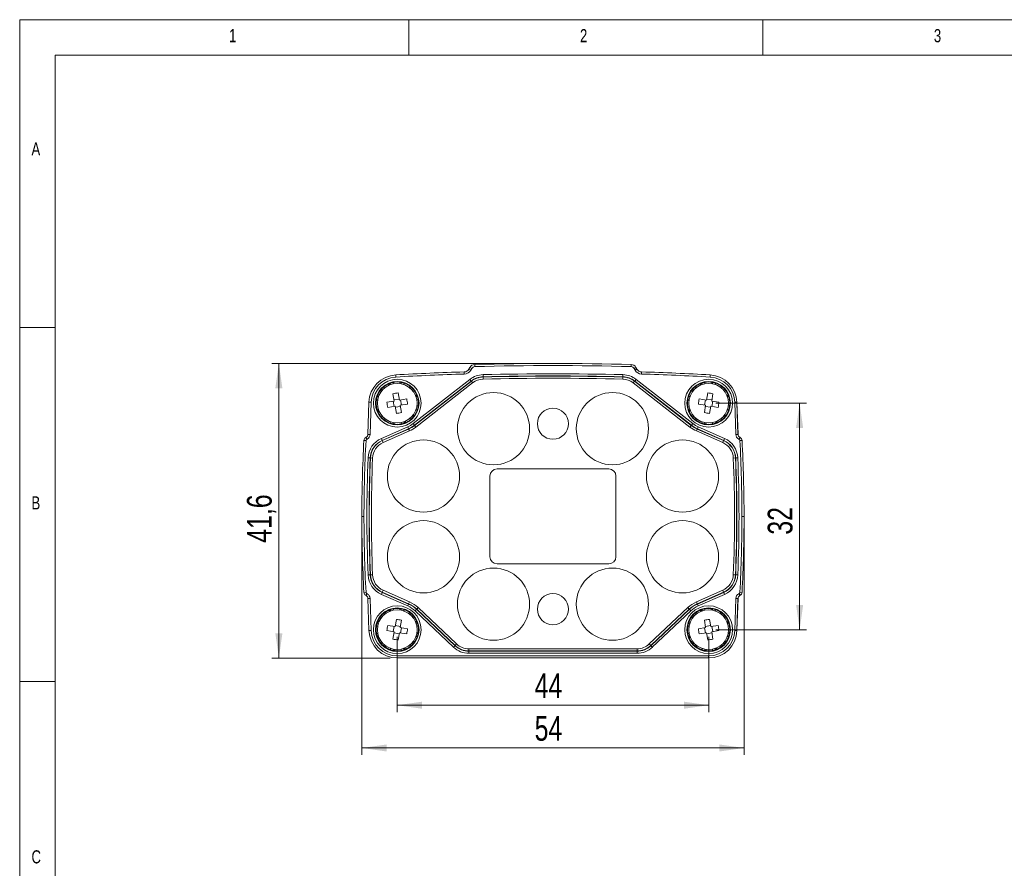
# Model space of a CAD drawing. Header units: millimetres. Extents: x 5 to 415, y 5 to 292.
# Tile 7 of 31: x 5 to 144, y 172 to 292. Entities that reach past the tile are written whole.
import ezdxf

# ---------------------------------------------------------------- set-up
doc = ezdxf.new("R2010")
doc.units = ezdxf.units.MM
doc.styles.add('SLDTEXTSTYLE0', font='TXT', dxfattribs={"width": 0.75})
doc.dimstyles.new('SLDDIMSTYLE0', dxfattribs={"dimtxt": 3.5, "dimasz": 3.5, "dimexe": 0, "dimexo": 0.0625, "dimgap": 0.875, "dimtad": 1, "dimrnd": 1e-09, "dimzin": 12, "dimdsep": 46, "dimtxsty": 'SLDTEXTSTYLE0', "dimsah": 1, "dimcen": 0.09, "dimadec": 0, "dimazin": 3, "dimtfac": 1, "dimtofl": 0, "dimtmove": 0, "dimatfit": 3, "dimfxl": 1, "dimfrac": 2, "dimtolj": 1, "dimtzin": 12, "dimarcsym": 0})
doc.dimstyles.new('SLDDIMSTYLE1', dxfattribs={"dimtxt": 3.5, "dimasz": 3.5, "dimexe": 0, "dimexo": 0.0625, "dimgap": 0.875, "dimtad": 1, "dimdec": 1, "dimrnd": 1e-09, "dimzin": 12, "dimdsep": 46, "dimtxsty": 'SLDTEXTSTYLE0', "dimsah": 1, "dimcen": 0.09, "dimadec": 0, "dimazin": 3, "dimtfac": 1, "dimtofl": 0, "dimtmove": 0, "dimatfit": 3, "dimfxl": 1, "dimfrac": 2, "dimtolj": 1, "dimtzin": 12, "dimarcsym": 0})

# ---------------------------------------------------------------- blocks, each defined once
blk = doc.blocks.new('_D')
at = {"color": 7, "linetype": 'Continuous', "lineweight": 0}
for p, q in [((53.35, 220.84), (53.35, 188.13)), ((107.35, 220.84), (107.35, 188.13)), ((53.35, 189.12), (107.35, 189.12))]:
    blk.add_line(p, q, dxfattribs=at)
for points in [[(53.35, 189.12), (56.85, 188.62), (56.85, 189.62)], [(107.35, 189.12), (103.85, 189.62), (103.85, 188.62)]]:
    blk.add_solid(points, dxfattribs=at)
at = {"color": 7, "linetype": 'Continuous', "lineweight": 0, "insert": (77.76, 193.64), "char_height": 3.5, "attachment_point": 1, "style": 'SLDTEXTSTYLE0'}
blk.add_mtext('54', dxfattribs=at)
blk = doc.blocks.new('_D_1')
at = {"color": 7, "linetype": 'Continuous', "lineweight": 0}
for p, q in [((58.35, 204.84), (58.35, 194.17)), ((102.35, 204.84), (102.35, 194.17)), ((58.35, 195.16), (102.35, 195.16))]:
    blk.add_line(p, q, dxfattribs=at)
for points in [[(58.35, 195.16), (61.85, 194.66), (61.85, 195.66)], [(102.35, 195.16), (98.85, 195.66), (98.85, 194.66)]]:
    blk.add_solid(points, dxfattribs=at)
at = {"color": 7, "linetype": 'Continuous', "lineweight": 0, "insert": (77.76, 199.67), "char_height": 3.5, "attachment_point": 1, "style": 'SLDTEXTSTYLE0'}
blk.add_mtext('44', dxfattribs=at)
blk = doc.blocks.new('_D_2')
at = {"color": 7, "linetype": 'Continuous', "lineweight": 0}
for p, q in [((103.34, 237.83), (116.19, 237.83)), ((115.2, 205.83), (115.2, 237.83)), ((103.34, 205.83), (116.19, 205.83))]:
    blk.add_line(p, q, dxfattribs=at)
for points in [[(115.2, 237.83), (114.7, 234.33), (115.7, 234.33)], [(115.2, 205.83), (115.7, 209.33), (114.7, 209.33)]]:
    blk.add_solid(points, dxfattribs=at)
at = {"color": 7, "linetype": 'Continuous', "lineweight": 0, "insert": (110.69, 219.25), "char_height": 3.5, "attachment_point": 1, "rotation": 90, "style": 'SLDTEXTSTYLE0'}
blk.add_mtext('32', dxfattribs=at)
blk = doc.blocks.new('_D_3')
at = {"color": 7, "linetype": 'Continuous', "lineweight": 0}
for p, q in [((79.36, 243.44), (40.63, 243.44)), ((41.62, 201.83), (41.62, 243.44)), ((57.36, 201.83), (40.63, 201.83))]:
    blk.add_line(p, q, dxfattribs=at)
for points in [[(41.62, 243.44), (41.12, 239.94), (42.12, 239.94)], [(41.62, 201.83), (42.12, 205.33), (41.12, 205.33)]]:
    blk.add_solid(points, dxfattribs=at)
at = {"color": 7, "linetype": 'Continuous', "lineweight": 0, "insert": (37.11, 218.11), "char_height": 3.5, "attachment_point": 1, "rotation": 90, "style": 'SLDTEXTSTYLE0'}
blk.add_mtext('41,6', dxfattribs=at)

msp = doc.modelspace()

# ---------------------------------------------------------------- linework, layer by layer
at = {"color": 7, "linetype": 'Continuous', "lineweight": 0}
for p, q in [((415, 292), (5, 292)), ((5, 292), (5, 5)), ((60, 287), (60, 292)), ((110, 292), (110, 287)), ((409.996, 287), (9.996, 287)), ((9.996, 287), (9.996, 10)), ((10, 248.5), (5, 248.5)), ((5, 198.5), (10, 198.5))]:
    msp.add_line(p, q, dxfattribs=at)
at = {"color": 7, "linetype": 'Continuous', "lineweight": 15}
for p, q in [((67.824, 241.947), (67.815, 242.247)), ((68.624, 242.891), (68.482, 242.646)), ((68.742, 242.496), (68.482, 242.646)), ((68.482, 242.646), (68.482, 242.646)), ((68.884, 242.741), (68.624, 242.891)), ((68.624, 242.891), (68.624, 242.891)), ((68.742, 242.496), (68.884, 242.741)), ((69.295, 243.291), (69.303, 242.991)), ((72.407, 243.364), (72.406, 243.384)), ((73.569, 243.386), (73.568, 243.406)), ((74.526, 243.401), (74.526, 243.421)), ((75.688, 243.416), (75.688, 243.436)), ((91.4, 243.291), (91.392, 242.991)), ((91.811, 242.741), (92.071, 242.891)), ((91.952, 242.496), (91.811, 242.741)), ((91.952, 242.496), (92.212, 242.646)), ((92.071, 242.891), (92.212, 242.646)), ((92.071, 242.891), (92.071, 242.891)), ((92.212, 242.646), (92.212, 242.646)), ((92.87, 241.947), (92.88, 242.247)), ((57.813, 240.783), (57.792, 240.576)), ((58.142, 241.526), (58.125, 241.825)), ((58.744, 240.603), (58.652, 240.816)), ((58.881, 240.783), (58.902, 240.576)), ((68.613, 241.195), (60.601, 234.943)), ((60.785, 234.707), (68.797, 240.958)), ((68.817, 240.933), (60.805, 234.682)), ((60.989, 234.445), (69.001, 240.697)), ((68.797, 240.958), (68.613, 241.195)), ((68.797, 240.958), (68.817, 240.933)), ((69.001, 240.697), (68.817, 240.933)), ((70.465, 241.857), (70.472, 241.558)), ((70.473, 241.526), (70.472, 241.558)), ((70.473, 241.526), (70.48, 241.226)), ((90.222, 241.526), (90.214, 241.226)), ((90.23, 241.857), (90.222, 241.558)), ((90.222, 241.526), (90.222, 241.558)), ((91.693, 240.697), (91.878, 240.933)), ((91.693, 240.697), (99.705, 234.445)), ((91.897, 240.958), (91.878, 240.933)), ((91.878, 240.933), (99.89, 234.682)), ((91.897, 240.958), (92.082, 241.195)), ((99.909, 234.707), (91.897, 240.958)), ((92.082, 241.195), (100.094, 234.943)), ((101.813, 240.783), (101.792, 240.576)), ((102.553, 241.526), (102.57, 241.825)), ((102.744, 240.603), (102.652, 240.816)), ((102.881, 240.783), (102.902, 240.576)), ((56.145, 239.561), (55.915, 239.587)), ((56.058, 239.77), (56.248, 239.684)), ((56.409, 240.121), (56.494, 239.931)), ((57.305, 240.43), (57.119, 240.568)), ((57.334, 240.655), (57.456, 240.486)), ((58.474, 239.289), (58.65, 238.258)), ((59.361, 240.655), (59.239, 240.486)), ((60.076, 240.034), (60.103, 240.264)), ((60.286, 240.121), (60.2, 239.931)), ((60.637, 239.77), (60.446, 239.684)), ((100.145, 239.561), (99.915, 239.587)), ((100.058, 239.77), (100.248, 239.684)), ((100.409, 240.121), (100.494, 239.931)), ((101.305, 240.43), (101.119, 240.568)), ((101.334, 240.655), (101.456, 240.486)), ((102.045, 238.258), (102.221, 239.289)), ((103.361, 240.655), (103.239, 240.486)), ((104.076, 240.034), (104.103, 240.264)), ((104.286, 240.121), (104.2, 239.931)), ((104.637, 239.77), (104.446, 239.684)), ((54.2, 233.421), (54.349, 237.963)), ((54.349, 237.958), (54.206, 233.425)), ((54.649, 237.948), (54.349, 237.958)), ((54.506, 233.416), (54.649, 237.948)), ((55.575, 238.228), (55.363, 238.136)), ((55.395, 238.366), (55.603, 238.387)), ((55.524, 238.845), (55.693, 238.723)), ((56.89, 237.958), (57.92, 238.134)), ((57.92, 238.134), (57.744, 239.164)), ((57.765, 238.107), (57.89, 237.378)), ((58.623, 238.414), (57.894, 238.289)), ((58.65, 238.258), (59.68, 238.434)), ((58.93, 237.555), (58.805, 238.285)), ((60.946, 238.874), (61.084, 239.06)), ((61.171, 238.845), (61.002, 238.723)), ((61.299, 238.366), (61.092, 238.387)), ((99.575, 238.228), (99.363, 238.136)), ((99.395, 238.366), (99.603, 238.387)), ((99.524, 238.845), (99.693, 238.723)), ((101.014, 238.434), (102.045, 238.258)), ((101.89, 238.285), (101.765, 237.555)), ((102.801, 238.289), (102.071, 238.414)), ((102.95, 239.164), (102.774, 238.134)), ((102.774, 238.134), (103.805, 237.958)), ((102.805, 237.378), (102.93, 238.107)), ((104.946, 238.874), (105.084, 239.06)), ((105.171, 238.845), (105.002, 238.723)), ((105.299, 238.366), (105.092, 238.387)), ((106.045, 237.948), (106.345, 237.958)), ((106.189, 233.416), (106.045, 237.948)), ((106.345, 237.963), (106.494, 233.421)), ((106.345, 237.958), (106.488, 233.425)), ((55.395, 237.297), (55.603, 237.276)), ((55.524, 236.818), (55.693, 236.94)), ((55.749, 236.789), (55.61, 236.603)), ((58.045, 237.404), (57.014, 237.228)), ((58.221, 236.374), (58.045, 237.404)), ((58.071, 237.249), (58.801, 237.374)), ((59.805, 237.705), (58.774, 237.529)), ((58.774, 237.529), (58.95, 236.498)), ((61.171, 236.818), (61.002, 236.94)), ((61.299, 237.297), (61.092, 237.276)), ((61.119, 237.435), (61.332, 237.527)), ((99.395, 237.297), (99.603, 237.276)), ((99.524, 236.818), (99.693, 236.94)), ((99.749, 236.789), (99.61, 236.603)), ((101.92, 237.529), (100.89, 237.705)), ((101.744, 236.498), (101.92, 237.529)), ((101.894, 237.374), (102.623, 237.249)), ((102.65, 237.404), (102.474, 236.374)), ((103.68, 237.228), (102.65, 237.404)), ((105.171, 236.818), (105.002, 236.94)), ((105.299, 237.297), (105.092, 237.276)), ((105.119, 237.435), (105.332, 237.527)), ((56.058, 235.893), (56.248, 235.978)), ((56.409, 235.542), (56.494, 235.732)), ((56.618, 235.629), (56.591, 235.399)), ((57.334, 235.008), (57.456, 235.177)), ((59.361, 235.008), (59.239, 235.177)), ((59.39, 235.233), (59.576, 235.094)), ((60.286, 235.542), (60.2, 235.732)), ((60.637, 235.893), (60.446, 235.978)), ((60.55, 236.102), (60.78, 236.075)), ((100.058, 235.893), (100.248, 235.978)), ((100.409, 235.542), (100.494, 235.732)), ((100.618, 235.629), (100.591, 235.399)), ((101.334, 235.008), (101.456, 235.177)), ((103.361, 235.008), (103.239, 235.177)), ((103.39, 235.233), (103.576, 235.094)), ((104.286, 235.542), (104.2, 235.732)), ((104.637, 235.893), (104.446, 235.978)), ((104.55, 236.102), (104.78, 236.075)), ((59.824, 234.479), (56.102, 232.839)), ((56.223, 232.565), (59.945, 234.204)), ((59.958, 234.175), (56.235, 232.536)), ((56.356, 232.261), (60.079, 233.901)), ((57.813, 234.879), (57.792, 235.087)), ((57.951, 235.06), (58.043, 234.847)), ((58.881, 234.879), (58.902, 235.087)), ((59.945, 234.204), (59.824, 234.479)), ((59.945, 234.204), (59.958, 234.175)), ((60.079, 233.901), (59.958, 234.175)), ((60.785, 234.707), (60.601, 234.943)), ((60.785, 234.707), (60.805, 234.682)), ((60.989, 234.445), (60.805, 234.682)), ((99.705, 234.445), (99.89, 234.682)), ((99.909, 234.707), (99.89, 234.682)), ((99.909, 234.707), (100.094, 234.943)), ((100.616, 233.901), (100.737, 234.175)), ((100.616, 233.901), (104.338, 232.261)), ((100.75, 234.204), (100.737, 234.175)), ((100.737, 234.175), (104.459, 232.536)), ((100.75, 234.204), (100.871, 234.479)), ((104.472, 232.565), (100.75, 234.204)), ((100.871, 234.479), (104.593, 232.839)), ((101.813, 234.879), (101.792, 235.087)), ((101.951, 235.06), (102.043, 234.847)), ((102.881, 234.879), (102.902, 235.087)), ((53.935, 232.544), (53.635, 232.561)), ((53.956, 233.008), (53.885, 232.967)), ((53.885, 232.967), (53.95, 233.005)), ((54.035, 232.707), (53.885, 232.967)), ((53.885, 232.967), (53.885, 232.967)), ((54.106, 232.748), (53.956, 233.008)), ((53.956, 233.008), (53.956, 233.008)), ((54.035, 232.707), (54.106, 232.748)), ((54.506, 233.416), (54.206, 233.425)), ((54.206, 233.425), (54.206, 233.425)), ((56.223, 232.565), (56.102, 232.839)), ((56.235, 232.536), (56.223, 232.565)), ((56.356, 232.261), (56.235, 232.536)), ((104.338, 232.261), (104.459, 232.536)), ((104.459, 232.536), (104.472, 232.565)), ((104.472, 232.565), (104.593, 232.839)), ((106.189, 233.416), (106.488, 233.425)), ((106.488, 233.425), (106.488, 233.425)), ((106.588, 232.748), (106.738, 233.008)), ((106.66, 232.707), (106.588, 232.748)), ((106.66, 232.707), (106.81, 232.967)), ((106.738, 233.008), (106.81, 232.967)), ((106.738, 233.008), (106.738, 233.008)), ((106.81, 232.967), (106.744, 233.005)), ((106.76, 232.544), (107.059, 232.561)), ((106.81, 232.967), (106.81, 232.967)), ((54.532, 230.086), (54.232, 230.099)), ((54.532, 230.086), (54.563, 230.085)), ((54.863, 230.073), (54.563, 230.085)), ((105.831, 230.073), (106.131, 230.085)), ((106.163, 230.086), (106.131, 230.085)), ((106.163, 230.086), (106.462, 230.099)), ((72.447, 228.531), (88.247, 228.531)), ((71.447, 216.131), (71.447, 227.531)), ((89.247, 227.531), (89.247, 216.131)), ((53.647, 221.831), (53.347, 221.831)), ((107.047, 221.831), (107.347, 221.831)), ((88.247, 215.131), (72.447, 215.131)), ((54.532, 213.576), (54.232, 213.564)), ((54.563, 213.578), (54.532, 213.576)), ((54.863, 213.59), (54.563, 213.578)), ((105.831, 213.59), (106.131, 213.578)), ((106.131, 213.578), (106.163, 213.576)), ((106.163, 213.576), (106.462, 213.564)), ((53.935, 211.118), (53.635, 211.102)), ((54.035, 210.956), (53.885, 210.696)), ((53.885, 210.696), (53.956, 210.655)), ((53.885, 210.696), (53.95, 210.658)), ((53.885, 210.696), (53.885, 210.696)), ((54.106, 210.914), (53.956, 210.655)), ((53.956, 210.655), (53.956, 210.654)), ((54.106, 210.914), (54.035, 210.956)), ((54.349, 205.7), (54.2, 210.241)), ((54.506, 210.247), (54.206, 210.237)), ((54.206, 210.237), (54.349, 205.705)), ((54.206, 210.237), (54.206, 210.237)), ((54.649, 205.714), (54.506, 210.247)), ((56.223, 211.098), (56.102, 210.823)), ((56.102, 210.823), (59.824, 209.184)), ((56.223, 211.098), (56.235, 211.127)), ((59.945, 209.458), (56.223, 211.098)), ((56.356, 211.401), (56.235, 211.127)), ((56.235, 211.127), (59.958, 209.487)), ((60.079, 209.762), (56.356, 211.401)), ((104.338, 211.401), (100.616, 209.762)), ((104.459, 211.127), (100.737, 209.487)), ((100.75, 209.458), (104.472, 211.098)), ((104.593, 210.823), (100.871, 209.184)), ((104.338, 211.401), (104.459, 211.127)), ((104.472, 211.098), (104.459, 211.127)), ((104.472, 211.098), (104.593, 210.823)), ((106.045, 205.714), (106.189, 210.247)), ((106.189, 210.247), (106.488, 210.237)), ((106.494, 210.241), (106.345, 205.7)), ((106.488, 210.237), (106.345, 205.705)), ((106.488, 210.237), (106.488, 210.237)), ((106.588, 210.914), (106.66, 210.956)), ((106.588, 210.914), (106.738, 210.655)), ((106.66, 210.956), (106.81, 210.696)), ((106.81, 210.696), (106.738, 210.655)), ((106.738, 210.654), (106.738, 210.655)), ((106.81, 210.696), (106.744, 210.658)), ((106.76, 211.118), (107.059, 211.102)), ((106.81, 210.696), (106.81, 210.696)), ((57.813, 208.783), (57.792, 208.576)), ((58.744, 208.603), (58.652, 208.816)), ((58.881, 208.783), (58.902, 208.576)), ((59.945, 209.458), (59.824, 209.184)), ((59.945, 209.458), (59.958, 209.487)), ((60.079, 209.762), (59.958, 209.487)), ((61.069, 208.712), (60.863, 208.494)), ((61.069, 208.712), (61.091, 208.735)), ((66.513, 203.569), (61.069, 208.712)), ((61.297, 208.953), (61.091, 208.735)), ((61.091, 208.735), (66.534, 203.592)), ((66.74, 203.81), (61.297, 208.953)), ((99.398, 208.953), (93.954, 203.81)), ((99.604, 208.735), (94.16, 203.592)), ((94.182, 203.569), (99.626, 208.712)), ((99.398, 208.953), (99.604, 208.735)), ((99.626, 208.712), (99.604, 208.735)), ((99.626, 208.712), (99.832, 208.494)), ((100.616, 209.762), (100.737, 209.487)), ((100.75, 209.458), (100.737, 209.487)), ((100.75, 209.458), (100.871, 209.184)), ((101.813, 208.783), (101.792, 208.576)), ((102.744, 208.603), (102.652, 208.816)), ((102.881, 208.783), (102.902, 208.576)), ((56.145, 207.561), (55.915, 207.587)), ((56.058, 207.77), (56.248, 207.684)), ((56.409, 208.121), (56.494, 207.931)), ((57.305, 208.43), (57.119, 208.568)), ((57.334, 208.655), (57.456, 208.486)), ((58.045, 206.258), (58.221, 207.289)), ((59.361, 208.655), (59.239, 208.486)), ((60.076, 208.034), (60.103, 208.264)), ((60.286, 208.121), (60.2, 207.931)), ((60.637, 207.77), (60.446, 207.684)), ((60.863, 208.494), (66.307, 203.351)), ((99.832, 208.494), (94.388, 203.351)), ((100.145, 207.561), (99.915, 207.587)), ((100.058, 207.77), (100.248, 207.684)), ((100.409, 208.121), (100.494, 207.931)), ((101.305, 208.43), (101.119, 208.568)), ((101.334, 208.655), (101.456, 208.486)), ((102.474, 207.289), (102.65, 206.258)), ((103.361, 208.655), (103.239, 208.486)), ((104.076, 208.034), (104.103, 208.264)), ((104.286, 208.121), (104.2, 207.931)), ((104.637, 207.77), (104.446, 207.684)), ((55.575, 206.228), (55.363, 206.136)), ((55.395, 206.366), (55.603, 206.387)), ((55.524, 206.845), (55.693, 206.723)), ((57.014, 206.434), (58.045, 206.258)), ((57.89, 206.285), (57.765, 205.555)), ((58.801, 206.289), (58.071, 206.414)), ((58.95, 207.164), (58.774, 206.134)), ((58.774, 206.134), (59.805, 205.958)), ((58.805, 205.378), (58.93, 206.107)), ((60.946, 206.874), (61.084, 207.06)), ((61.171, 206.845), (61.002, 206.723)), ((61.299, 206.366), (61.092, 206.387)), ((99.575, 206.228), (99.363, 206.136)), ((99.395, 206.366), (99.603, 206.387)), ((99.524, 206.845), (99.693, 206.723)), ((100.89, 205.958), (101.92, 206.134)), ((101.92, 206.134), (101.744, 207.164)), ((101.765, 206.107), (101.89, 205.378)), ((102.623, 206.414), (101.894, 206.289)), ((102.65, 206.258), (103.68, 206.434)), ((102.93, 205.555), (102.805, 206.285)), ((104.946, 206.874), (105.084, 207.06)), ((105.171, 206.845), (105.002, 206.723)), ((105.299, 206.366), (105.092, 206.387)), ((54.649, 205.714), (54.349, 205.705)), ((55.395, 205.297), (55.603, 205.276)), ((55.524, 204.818), (55.693, 204.94)), ((55.749, 204.789), (55.61, 204.603)), ((57.92, 205.529), (56.89, 205.705)), ((57.744, 204.498), (57.92, 205.529)), ((57.894, 205.374), (58.623, 205.249)), ((58.65, 205.404), (58.474, 204.374)), ((59.68, 205.228), (58.65, 205.404)), ((61.171, 204.818), (61.002, 204.94)), ((61.299, 205.297), (61.092, 205.276)), ((61.119, 205.435), (61.332, 205.527)), ((99.395, 205.297), (99.603, 205.276)), ((99.524, 204.818), (99.693, 204.94)), ((99.749, 204.789), (99.61, 204.603)), ((102.045, 205.404), (101.014, 205.228)), ((102.221, 204.374), (102.045, 205.404)), ((102.071, 205.249), (102.801, 205.374)), ((103.805, 205.705), (102.774, 205.529)), ((102.774, 205.529), (102.95, 204.498)), ((105.171, 204.818), (105.002, 204.94)), ((105.299, 205.297), (105.092, 205.276)), ((105.119, 205.435), (105.332, 205.527)), ((106.045, 205.714), (106.345, 205.705)), ((56.058, 203.893), (56.248, 203.978)), ((56.409, 203.542), (56.494, 203.732)), ((56.618, 203.629), (56.591, 203.399)), ((57.334, 203.008), (57.456, 203.177)), ((59.361, 203.008), (59.239, 203.177)), ((59.39, 203.233), (59.576, 203.094)), ((60.286, 203.542), (60.2, 203.732)), ((60.637, 203.893), (60.446, 203.978)), ((60.55, 204.102), (60.78, 204.075)), ((66.513, 203.569), (66.307, 203.351)), ((66.534, 203.592), (66.513, 203.569)), ((66.74, 203.81), (66.534, 203.592)), ((92.234, 203.126), (68.461, 203.126)), ((68.461, 203.126), (68.461, 202.826)), ((92.234, 203.126), (92.234, 202.826)), ((93.954, 203.81), (94.16, 203.592)), ((94.16, 203.592), (94.182, 203.569)), ((94.182, 203.569), (94.388, 203.351)), ((100.058, 203.893), (100.248, 203.978)), ((100.409, 203.542), (100.494, 203.732)), ((100.618, 203.629), (100.591, 203.399)), ((101.334, 203.008), (101.456, 203.177)), ((103.361, 203.008), (103.239, 203.177)), ((103.39, 203.233), (103.576, 203.094)), ((104.286, 203.542), (104.2, 203.732)), ((104.637, 203.893), (104.446, 203.978)), ((104.55, 204.102), (104.78, 204.075)), ((57.813, 202.879), (57.792, 203.087)), ((57.951, 203.06), (58.043, 202.847)), ((58.347, 202.131), (58.347, 201.831)), ((58.347, 202.131), (102.347, 202.131)), ((102.347, 201.831), (58.347, 201.831)), ((58.881, 202.879), (58.902, 203.087)), ((68.461, 202.795), (68.461, 202.826)), ((92.234, 202.826), (68.461, 202.826)), ((68.461, 202.795), (68.461, 202.495)), ((68.461, 202.795), (92.234, 202.795)), ((92.234, 202.495), (68.461, 202.495)), ((92.234, 202.795), (92.234, 202.826)), ((92.234, 202.795), (92.234, 202.495)), ((101.813, 202.879), (101.792, 203.087)), ((101.951, 203.06), (102.043, 202.847)), ((102.347, 202.131), (102.347, 201.831)), ((102.881, 202.879), (102.902, 203.087))]:
    msp.add_line(p, q, dxfattribs=at)
at = {"color": 8, "linetype": 'Continuous', "lineweight": 15, "flags": 128}
msp.add_lwpolyline([(69.295, 243.287), (72.057, 243.354), (74.363, 243.395)], dxfattribs=at)
at = {"color": 7, "linetype": 'Continuous', "lineweight": 15}
for centre, radius in [((58.347, 237.831), 3.375), ((58.347, 237.831), 3.075), ((58.347, 237.831), 3.001), ((102.347, 237.831), 3.375), ((102.347, 237.831), 3.075), ((102.347, 237.831), 3.001), ((58.347, 237.831), 2.8), ((71.947, 234.231), 5.1), ((88.747, 234.231), 5.1), ((102.347, 237.831), 2.8), ((80.347, 234.931), 2.2), ((62.047, 227.531), 5.1), ((98.647, 227.531), 5.1), ((62.047, 216.131), 5.1), ((98.647, 216.131), 5.1), ((71.947, 209.431), 5.1), ((88.747, 209.431), 5.1), ((80.347, 208.731), 2.2), ((58.347, 205.831), 3.375), ((58.347, 205.831), 3.075), ((58.347, 205.831), 3.001), ((102.347, 205.831), 3.375), ((102.347, 205.831), 3.075), ((102.347, 205.831), 3.001), ((58.347, 205.831), 2.8), ((102.347, 205.831), 2.8)]:
    msp.add_circle(centre, radius, dxfattribs=at)
for centre, radius, start, end in [((80.347, -157.557), 400, 91.79545, 93.18474), ((67.79, 243.046), 0.8, 271.79545, 330), ((67.79, 243.046), 1.1, 271.79545, 330), ((69.317, 242.491), 0.8, 91.57944, 150), ((69.317, 242.491), 0.5, 91.57944, 150), ((80.347, -157.557), 401, 88.42056, 91.57944), ((80.347, -157.557), 400.7, 88.42056, 91.57944), ((80.347, -157.557), 401.02, 90.96858, 91.12877), ((80.347, -157.557), 401.02, 90.83174, 90.96858), ((80.347, -157.557), 401.02, 90.67155, 90.83136), ((91.378, 242.491), 0.5, 30, 88.42056), ((91.378, 242.491), 0.8, 30, 88.42056), ((92.905, 243.046), 1.1, 210, 268.20455), ((92.905, 243.046), 0.8, 210, 268.20455), ((80.347, -157.557), 400, 86.81526, 88.20455), ((58.347, 237.831), 4, 93.18474, 178.1902), ((58.347, 237.831), 3.7, 93.18474, 178.1902), ((80.347, -157.557), 399.7, 91.79545, 93.18474), ((70.542, 238.722), 3.137, 91.41737, 127.9639), ((70.542, 238.722), 2.837, 91.41737, 127.9639), ((70.542, 238.722), 2.805, 91.41737, 127.9639), ((70.542, 238.722), 2.505, 91.41737, 127.9639), ((80.347, -157.557), 399.537, 88.58263, 91.41737), ((80.347, -157.557), 399.237, 88.58263, 91.41737), ((80.347, -157.557), 399.205, 88.58263, 91.41737), ((80.347, -157.557), 398.905, 88.58263, 91.41737), ((90.152, 238.722), 2.505, 52.0361, 88.58263), ((90.152, 238.722), 2.837, 52.0361, 88.58263), ((90.152, 238.722), 2.805, 52.0361, 88.58263), ((90.152, 238.722), 3.137, 52.0361, 88.58263), ((80.347, -157.557), 399.7, 86.81526, 88.20455), ((102.347, 237.831), 3.7, 1.8098, 86.81526), ((102.347, 237.831), 4, 1.8098, 86.81526), ((59.963, 228.368), 11.022, 97.76337, 101.61096), ((100.732, 228.368), 11.022, 78.38904, 82.23663), ((67.81, 239.447), 11.022, 187.76337, 191.61096), ((48.884, 236.216), 11.022, 7.76337, 11.61096), ((111.81, 236.216), 11.022, 168.38904, 172.23663), ((92.884, 239.447), 11.022, 348.38904, 352.23663), ((56.732, 247.294), 11.022, 277.76337, 281.61096), ((103.963, 247.294), 11.022, 258.38904, 262.23663), ((58.347, 237.831), 3.663, 293.77273, 307.9639), ((58.347, 237.831), 3.963, 293.77273, 307.9639), ((58.347, 237.831), 3.995, 293.77273, 307.9639), ((58.347, 237.831), 4.295, 293.77273, 307.9639), ((102.347, 237.831), 4.295, 232.0361, 246.22727), ((102.347, 237.831), 3.995, 232.0361, 246.22727), ((102.347, 237.831), 3.963, 232.0361, 246.22727), ((102.347, 237.831), 3.663, 232.0361, 246.22727), ((253.347, 221.831), 200, 176.92483, 180), ((54.135, 232.534), 0.5, 120, 176.92483), ((253.347, 221.831), 199.7, 176.92483, 180), ((54.135, 232.534), 0.2, 120, 176.92483), ((53.706, 233.441), 0.5, 300, 358.1902), ((53.706, 233.441), 0.8, 300, 358.1902), ((57.366, 229.969), 3.137, 113.77273, 177.62238), ((57.366, 229.969), 2.837, 113.77273, 177.62238), ((57.366, 229.969), 2.805, 113.77273, 177.62238), ((103.328, 229.969), 2.805, 2.37762, 66.22727), ((103.328, 229.969), 2.837, 2.37762, 66.22727), ((103.328, 229.969), 3.137, 2.37762, 66.22727), ((106.988, 233.441), 0.8, 181.8098, 240), ((106.988, 233.441), 0.5, 181.8098, 240), ((106.56, 232.534), 0.2, 3.07517, 60), ((-92.653, 221.831), 199.7, 0, 3.07517), ((106.56, 232.534), 0.5, 3.07517, 60), ((-92.653, 221.831), 200, 0, 3.07517), ((57.366, 229.969), 2.505, 113.77273, 177.62238), ((103.328, 229.969), 2.505, 2.37762, 66.22727), ((253.347, 221.831), 199.287, 177.62238, 182.37762), ((253.347, 221.831), 198.987, 177.62238, 182.37762), ((253.347, 221.831), 198.955, 177.62238, 182.37762), ((253.347, 221.831), 198.655, 177.62238, 182.37762), ((-92.653, 221.831), 198.655, 357.62238, 2.37762), ((-92.653, 221.831), 198.955, 357.62238, 2.37762), ((-92.653, 221.831), 198.987, 357.62238, 2.37762), ((-92.653, 221.831), 199.287, 357.62238, 2.37762), ((72.447, 227.531), 1, 90, 180), ((88.247, 227.531), 1, 0, 90), ((253.347, 221.831), 200, 180, 183.07517), ((253.347, 221.831), 199.7, 180, 183.07517), ((-92.653, 221.831), 199.7, 356.92483, 0), ((-92.653, 221.831), 200, 356.92483, 0), ((72.447, 216.131), 1, 180, 270), ((88.247, 216.131), 1, 270, 0), ((57.366, 213.694), 3.137, 182.37762, 246.22727), ((57.366, 213.694), 2.837, 182.37762, 246.22727), ((57.366, 213.694), 2.805, 182.37762, 246.22727), ((57.366, 213.694), 2.505, 182.37762, 246.22727), ((103.328, 213.694), 2.505, 293.77273, 357.62238), ((103.328, 213.694), 2.805, 293.77273, 357.62238), ((103.328, 213.694), 2.837, 293.77273, 357.62238), ((103.328, 213.694), 3.137, 293.77273, 357.62238), ((54.135, 211.129), 0.5, 183.07517, 240), ((54.135, 211.129), 0.2, 183.07517, 240), ((53.706, 210.221), 0.5, 1.8098, 60), ((53.706, 210.221), 0.8, 1.8098, 60), ((106.988, 210.221), 0.8, 120, 178.1902), ((106.988, 210.221), 0.5, 120, 178.1902), ((106.56, 211.129), 0.2, 300, 356.92483), ((106.56, 211.129), 0.5, 300, 356.92483), ((58.347, 205.831), 3.663, 46.62707, 66.22727), ((58.347, 205.831), 3.963, 46.62707, 66.22727), ((58.347, 205.831), 3.995, 46.62707, 66.22727), ((58.347, 205.831), 4.295, 46.62707, 66.22727), ((102.347, 205.831), 4.295, 113.77273, 133.37293), ((102.347, 205.831), 3.995, 113.77273, 133.37293), ((102.347, 205.831), 3.963, 113.77273, 133.37293), ((102.347, 205.831), 3.663, 113.77273, 133.37293), ((56.732, 196.368), 11.022, 78.38904, 82.23663), ((103.963, 196.368), 11.022, 97.76337, 101.61096), ((67.81, 204.216), 11.022, 168.38904, 172.23663), ((48.884, 207.447), 11.022, 348.38904, 352.23663), ((111.81, 207.447), 11.022, 187.76337, 191.61096), ((92.884, 204.216), 11.022, 7.76337, 11.61096), ((58.347, 205.831), 4, 181.8098, 270), ((58.347, 205.831), 3.7, 181.8098, 270), ((102.347, 205.831), 3.7, 270, 358.1902), ((102.347, 205.831), 4, 270, 358.1902), ((59.963, 215.294), 11.022, 258.38904, 262.23663), ((68.461, 205.631), 3.137, 226.62707, 270), ((68.461, 205.631), 2.837, 226.62707, 270), ((68.461, 205.631), 2.805, 226.62707, 270), ((68.461, 205.631), 2.505, 226.62707, 270), ((92.234, 205.631), 2.505, 270, 313.37293), ((92.234, 205.631), 2.805, 270, 313.37293), ((92.234, 205.631), 2.837, 270, 313.37293), ((92.234, 205.631), 3.137, 270, 313.37293), ((100.732, 215.294), 11.022, 277.76337, 281.61096)]:
    msp.add_arc(centre, radius, start, end, dxfattribs=at)
for centre, major_axis, ratio, start_param, end_param in [((53.7, 233.438), (-0.5, 0), 0.9998475, 2.0940778, 3.1084385), ((53.706, 233.441), (0.429, -0.257), 0.9998005, 5.7754648, 6.1587368), ((53.706, 233.441), (0.429, -0.257), 0.9998005, 0.1244485, 0.5077205), ((106.994, 233.438), (0.5, 0), 0.9998475, 3.1747468, 4.1891075), ((53.7, 210.225), (0.5, 0), 0.9998475, 0.0331542, 1.0475148), ((106.994, 210.225), (-0.5, 0), 0.9998475, 5.2356705, 6.2500311)]:
    msp.add_ellipse(centre, major_axis=major_axis, ratio=ratio, start_param=start_param, end_param=end_param, dxfattribs=at)
for points, knots in [([(72.406, 243.384), (72.41, 243.384), (72.416, 243.385), (72.504, 243.386), (72.627, 243.389), (72.817, 243.392), (73.134, 243.398), (73.395, 243.403), (73.568, 243.406)], [0, 0, 0, 0, 0.2504221, 0.3827409, 0.5005327, 0.6252608, 0.7502483, 1, 1, 1, 1]), ([(73.227, 243.4), (73.228, 243.4), (73.231, 243.4), (73.26, 243.4), (73.314, 243.401), (73.375, 243.402), (73.448, 243.404), (73.498, 243.404), (73.524, 243.405)], [0, 0, 0, 0, 0.2504599, 0.5003715, 0.627244, 0.7498978, 0.8747511, 1, 1, 1, 1]), ([(74.526, 243.421), (74.698, 243.423), (74.957, 243.427), (75.274, 243.431), (75.464, 243.433), (75.586, 243.435), (75.676, 243.436), (75.683, 243.436), (75.688, 243.436)], [0, 0, 0, 0, 0.2497892, 0.3747765, 0.4994529, 0.6178574, 0.7496106, 1, 1, 1, 1]), ([(74.548, 243.421), (74.576, 243.421), (74.64, 243.422), (74.718, 243.423), (74.774, 243.424), (74.819, 243.425), (74.85, 243.425), (74.865, 243.425), (74.867, 243.425), (74.868, 243.425)], [0, 0, 0, 0, 0.1198887, 0.266285, 0.3385228, 0.4128712, 0.5592596, 0.7061234, 1, 1, 1, 1]), ([(58.652, 240.816), (58.549, 240.823), (58.357, 240.836), (58.088, 240.825), (57.905, 240.797), (57.813, 240.783)], [0, 0, 0, 0, 0.3682611, 0.6829506, 1, 1, 1, 1]), ([(58.881, 240.783), (58.862, 240.787), (58.823, 240.794), (58.747, 240.805), (58.689, 240.812), (58.652, 240.816)], [0, 0, 0, 0, 0.2651021, 0.5302017, 1, 1, 1, 1]), ([(102.652, 240.816), (102.549, 240.823), (102.357, 240.836), (102.088, 240.825), (101.905, 240.797), (101.813, 240.783)], [0, 0, 0, 0, 0.3682611, 0.6829506, 1, 1, 1, 1]), ([(102.881, 240.783), (102.862, 240.787), (102.823, 240.794), (102.747, 240.805), (102.689, 240.812), (102.652, 240.816)], [0, 0, 0, 0, 0.2651021, 0.5302017, 1, 1, 1, 1]), ([(55.915, 239.587), (55.857, 239.502), (55.75, 239.343), (55.625, 239.104), (55.558, 238.931), (55.524, 238.845)], [0, 0, 0, 0, 0.3682611, 0.6829506, 1, 1, 1, 1]), ([(56.058, 239.77), (56.045, 239.755), (56.02, 239.725), (55.972, 239.664), (55.937, 239.617), (55.915, 239.587)], [0, 0, 0, 0, 0.2651021, 0.5302017, 1, 1, 1, 1]), ([(57.119, 240.568), (57.026, 240.523), (56.853, 240.439), (56.626, 240.294), (56.481, 240.179), (56.409, 240.121)], [0, 0, 0, 0, 0.3682611, 0.6829506, 1, 1, 1, 1]), ([(57.334, 240.655), (57.315, 240.648), (57.278, 240.635), (57.207, 240.607), (57.153, 240.583), (57.119, 240.568)], [0, 0, 0, 0, 0.2651021, 0.5302017, 1, 1, 1, 1]), ([(60.103, 240.264), (60.018, 240.322), (59.859, 240.429), (59.62, 240.553), (59.447, 240.621), (59.361, 240.655)], [0, 0, 0, 0, 0.3682611, 0.6829506, 1, 1, 1, 1]), ([(60.286, 240.121), (60.271, 240.133), (60.241, 240.159), (60.18, 240.207), (60.133, 240.241), (60.103, 240.264)], [0, 0, 0, 0, 0.2651021, 0.5302017, 1, 1, 1, 1]), ([(61.084, 239.06), (61.039, 239.153), (60.955, 239.325), (60.81, 239.553), (60.695, 239.697), (60.637, 239.77)], [0, 0, 0, 0, 0.3682611, 0.6829506, 1, 1, 1, 1]), ([(99.915, 239.587), (99.857, 239.502), (99.75, 239.343), (99.625, 239.104), (99.558, 238.931), (99.524, 238.845)], [0, 0, 0, 0, 0.3682611, 0.6829506, 1, 1, 1, 1]), ([(100.058, 239.77), (100.045, 239.755), (100.02, 239.725), (99.972, 239.664), (99.937, 239.617), (99.915, 239.587)], [0, 0, 0, 0, 0.2651021, 0.5302017, 1, 1, 1, 1]), ([(101.119, 240.568), (101.026, 240.523), (100.853, 240.439), (100.626, 240.294), (100.481, 240.179), (100.409, 240.121)], [0, 0, 0, 0, 0.3682611, 0.6829506, 1, 1, 1, 1]), ([(101.334, 240.655), (101.315, 240.648), (101.278, 240.635), (101.207, 240.607), (101.153, 240.583), (101.119, 240.568)], [0, 0, 0, 0, 0.2651021, 0.5302017, 1, 1, 1, 1]), ([(104.103, 240.264), (104.018, 240.322), (103.859, 240.429), (103.62, 240.553), (103.447, 240.621), (103.361, 240.655)], [0, 0, 0, 0, 0.3682611, 0.6829506, 1, 1, 1, 1]), ([(104.286, 240.121), (104.271, 240.133), (104.241, 240.159), (104.18, 240.207), (104.133, 240.241), (104.103, 240.264)], [0, 0, 0, 0, 0.2651021, 0.5302017, 1, 1, 1, 1]), ([(105.084, 239.06), (105.039, 239.153), (104.955, 239.325), (104.81, 239.553), (104.695, 239.697), (104.637, 239.77)], [0, 0, 0, 0, 0.3682611, 0.6829506, 1, 1, 1, 1]), ([(55.363, 238.136), (55.356, 238.033), (55.342, 237.841), (55.354, 237.572), (55.381, 237.389), (55.395, 237.297)], [0, 0, 0, 0, 0.3682611, 0.6829506, 1, 1, 1, 1]), ([(55.395, 238.366), (55.392, 238.346), (55.385, 238.307), (55.374, 238.231), (55.367, 238.173), (55.363, 238.136)], [0, 0, 0, 0, 0.2651021, 0.5302017, 1, 1, 1, 1]), ([(61.171, 238.845), (61.164, 238.863), (61.151, 238.9), (61.123, 238.972), (61.099, 239.026), (61.084, 239.06)], [0, 0, 0, 0, 0.2651021, 0.5302017, 1, 1, 1, 1]), ([(61.332, 237.527), (61.339, 237.63), (61.352, 237.821), (61.341, 238.09), (61.313, 238.274), (61.299, 238.366)], [0, 0, 0, 0, 0.3682611, 0.6829506, 1, 1, 1, 1]), ([(99.363, 238.136), (99.356, 238.033), (99.342, 237.841), (99.354, 237.572), (99.381, 237.389), (99.395, 237.297)], [0, 0, 0, 0, 0.3682611, 0.6829506, 1, 1, 1, 1]), ([(99.395, 238.366), (99.392, 238.346), (99.385, 238.307), (99.374, 238.231), (99.367, 238.173), (99.363, 238.136)], [0, 0, 0, 0, 0.2651021, 0.5302017, 1, 1, 1, 1]), ([(105.171, 238.845), (105.164, 238.863), (105.151, 238.9), (105.123, 238.972), (105.099, 239.026), (105.084, 239.06)], [0, 0, 0, 0, 0.2651021, 0.5302017, 1, 1, 1, 1]), ([(105.332, 237.527), (105.339, 237.63), (105.352, 237.821), (105.341, 238.09), (105.313, 238.274), (105.299, 238.366)], [0, 0, 0, 0, 0.3682611, 0.6829506, 1, 1, 1, 1]), ([(55.524, 236.818), (55.53, 236.799), (55.544, 236.762), (55.572, 236.691), (55.595, 236.637), (55.61, 236.603)], [0, 0, 0, 0, 0.2651021, 0.5302017, 1, 1, 1, 1]), ([(55.61, 236.603), (55.656, 236.51), (55.74, 236.337), (55.884, 236.11), (56, 235.965), (56.058, 235.893)], [0, 0, 0, 0, 0.3682611, 0.6829506, 1, 1, 1, 1]), ([(60.78, 236.075), (60.837, 236.161), (60.945, 236.32), (61.069, 236.559), (61.137, 236.731), (61.171, 236.818)], [0, 0, 0, 0, 0.3682611, 0.6829506, 1, 1, 1, 1]), ([(61.299, 237.297), (61.303, 237.317), (61.31, 237.356), (61.321, 237.432), (61.328, 237.49), (61.332, 237.527)], [0, 0, 0, 0, 0.2651021, 0.5302017, 1, 1, 1, 1]), ([(99.524, 236.818), (99.53, 236.799), (99.544, 236.762), (99.572, 236.691), (99.595, 236.637), (99.61, 236.603)], [0, 0, 0, 0, 0.2651021, 0.5302017, 1, 1, 1, 1]), ([(99.61, 236.603), (99.656, 236.51), (99.74, 236.337), (99.884, 236.11), (100, 235.965), (100.058, 235.893)], [0, 0, 0, 0, 0.3682611, 0.6829506, 1, 1, 1, 1]), ([(104.78, 236.075), (104.837, 236.161), (104.945, 236.32), (105.069, 236.559), (105.137, 236.731), (105.171, 236.818)], [0, 0, 0, 0, 0.3682611, 0.6829506, 1, 1, 1, 1]), ([(105.299, 237.297), (105.303, 237.317), (105.31, 237.356), (105.321, 237.432), (105.328, 237.49), (105.332, 237.527)], [0, 0, 0, 0, 0.2651021, 0.5302017, 1, 1, 1, 1]), ([(56.409, 235.542), (56.424, 235.529), (56.454, 235.504), (56.514, 235.456), (56.561, 235.421), (56.591, 235.399)], [0, 0, 0, 0, 0.2651021, 0.5302017, 1, 1, 1, 1]), ([(56.591, 235.399), (56.677, 235.341), (56.836, 235.234), (57.075, 235.109), (57.247, 235.042), (57.334, 235.008)], [0, 0, 0, 0, 0.3682611, 0.6829506, 1, 1, 1, 1]), ([(59.576, 235.094), (59.669, 235.14), (59.841, 235.224), (60.068, 235.368), (60.213, 235.484), (60.286, 235.542)], [0, 0, 0, 0, 0.3682611, 0.6829506, 1, 1, 1, 1]), ([(60.637, 235.893), (60.649, 235.908), (60.675, 235.938), (60.723, 235.998), (60.757, 236.045), (60.78, 236.075)], [0, 0, 0, 0, 0.2651021, 0.5302017, 1, 1, 1, 1]), ([(100.409, 235.542), (100.424, 235.529), (100.454, 235.504), (100.514, 235.456), (100.561, 235.421), (100.591, 235.399)], [0, 0, 0, 0, 0.2651021, 0.5302017, 1, 1, 1, 1]), ([(100.591, 235.399), (100.677, 235.341), (100.836, 235.234), (101.075, 235.109), (101.247, 235.042), (101.334, 235.008)], [0, 0, 0, 0, 0.3682611, 0.6829506, 1, 1, 1, 1]), ([(103.576, 235.094), (103.669, 235.14), (103.841, 235.224), (104.068, 235.368), (104.213, 235.484), (104.286, 235.542)], [0, 0, 0, 0, 0.3682611, 0.6829506, 1, 1, 1, 1]), ([(104.637, 235.893), (104.649, 235.908), (104.675, 235.938), (104.723, 235.998), (104.757, 236.045), (104.78, 236.075)], [0, 0, 0, 0, 0.2651021, 0.5302017, 1, 1, 1, 1]), ([(57.813, 234.879), (57.833, 234.876), (57.871, 234.869), (57.947, 234.858), (58.006, 234.851), (58.043, 234.847)], [0, 0, 0, 0, 0.2651021, 0.5302017, 1, 1, 1, 1]), ([(58.043, 234.847), (58.146, 234.84), (58.337, 234.826), (58.606, 234.838), (58.79, 234.865), (58.881, 234.879)], [0, 0, 0, 0, 0.3682611, 0.6829506, 1, 1, 1, 1]), ([(59.361, 235.008), (59.379, 235.014), (59.416, 235.028), (59.488, 235.056), (59.541, 235.079), (59.576, 235.094)], [0, 0, 0, 0, 0.2651021, 0.5302017, 1, 1, 1, 1]), ([(101.813, 234.879), (101.833, 234.876), (101.871, 234.869), (101.947, 234.858), (102.006, 234.851), (102.043, 234.847)], [0, 0, 0, 0, 0.2651021, 0.5302017, 1, 1, 1, 1]), ([(102.043, 234.847), (102.146, 234.84), (102.337, 234.826), (102.606, 234.838), (102.79, 234.865), (102.881, 234.879)], [0, 0, 0, 0, 0.3682611, 0.6829506, 1, 1, 1, 1]), ([(103.361, 235.008), (103.379, 235.014), (103.416, 235.028), (103.488, 235.056), (103.541, 235.079), (103.576, 235.094)], [0, 0, 0, 0, 0.2651021, 0.5302017, 1, 1, 1, 1]), ([(58.652, 208.816), (58.549, 208.823), (58.357, 208.836), (58.088, 208.825), (57.905, 208.797), (57.813, 208.783)], [0, 0, 0, 0, 0.3682611, 0.6829506, 1, 1, 1, 1]), ([(58.881, 208.783), (58.862, 208.787), (58.823, 208.794), (58.747, 208.805), (58.689, 208.812), (58.652, 208.816)], [0, 0, 0, 0, 0.2651021, 0.5302017, 1, 1, 1, 1]), ([(102.652, 208.816), (102.549, 208.823), (102.357, 208.836), (102.088, 208.825), (101.905, 208.797), (101.813, 208.783)], [0, 0, 0, 0, 0.3682611, 0.6829506, 1, 1, 1, 1]), ([(102.881, 208.783), (102.862, 208.787), (102.823, 208.794), (102.747, 208.805), (102.689, 208.812), (102.652, 208.816)], [0, 0, 0, 0, 0.2651021, 0.5302017, 1, 1, 1, 1]), ([(55.915, 207.587), (55.857, 207.502), (55.75, 207.343), (55.625, 207.104), (55.558, 206.931), (55.524, 206.845)], [0, 0, 0, 0, 0.3682611, 0.6829506, 1, 1, 1, 1]), ([(56.058, 207.77), (56.045, 207.755), (56.02, 207.725), (55.972, 207.664), (55.937, 207.617), (55.915, 207.587)], [0, 0, 0, 0, 0.2651021, 0.5302017, 1, 1, 1, 1]), ([(57.119, 208.568), (57.026, 208.523), (56.853, 208.439), (56.626, 208.294), (56.481, 208.179), (56.409, 208.121)], [0, 0, 0, 0, 0.3682611, 0.6829506, 1, 1, 1, 1]), ([(57.334, 208.655), (57.315, 208.648), (57.278, 208.635), (57.207, 208.607), (57.153, 208.583), (57.119, 208.568)], [0, 0, 0, 0, 0.2651021, 0.5302017, 1, 1, 1, 1]), ([(60.103, 208.264), (60.018, 208.322), (59.859, 208.429), (59.62, 208.553), (59.447, 208.621), (59.361, 208.655)], [0, 0, 0, 0, 0.3682611, 0.6829506, 1, 1, 1, 1]), ([(60.286, 208.121), (60.271, 208.133), (60.241, 208.159), (60.18, 208.207), (60.133, 208.241), (60.103, 208.264)], [0, 0, 0, 0, 0.2651021, 0.5302017, 1, 1, 1, 1]), ([(61.084, 207.06), (61.039, 207.153), (60.955, 207.325), (60.81, 207.553), (60.695, 207.697), (60.637, 207.77)], [0, 0, 0, 0, 0.3682611, 0.6829506, 1, 1, 1, 1]), ([(99.915, 207.587), (99.857, 207.502), (99.75, 207.343), (99.625, 207.104), (99.558, 206.931), (99.524, 206.845)], [0, 0, 0, 0, 0.3682611, 0.6829506, 1, 1, 1, 1]), ([(100.058, 207.77), (100.045, 207.755), (100.02, 207.725), (99.972, 207.664), (99.937, 207.617), (99.915, 207.587)], [0, 0, 0, 0, 0.2651021, 0.5302017, 1, 1, 1, 1]), ([(101.119, 208.568), (101.026, 208.523), (100.853, 208.439), (100.626, 208.294), (100.481, 208.179), (100.409, 208.121)], [0, 0, 0, 0, 0.3682611, 0.6829506, 1, 1, 1, 1]), ([(101.334, 208.655), (101.315, 208.648), (101.278, 208.635), (101.207, 208.607), (101.153, 208.583), (101.119, 208.568)], [0, 0, 0, 0, 0.2651021, 0.5302017, 1, 1, 1, 1]), ([(104.103, 208.264), (104.018, 208.322), (103.859, 208.429), (103.62, 208.553), (103.447, 208.621), (103.361, 208.655)], [0, 0, 0, 0, 0.3682611, 0.6829506, 1, 1, 1, 1]), ([(104.286, 208.121), (104.271, 208.133), (104.241, 208.159), (104.18, 208.207), (104.133, 208.241), (104.103, 208.264)], [0, 0, 0, 0, 0.2651021, 0.5302017, 1, 1, 1, 1]), ([(105.084, 207.06), (105.039, 207.153), (104.955, 207.325), (104.81, 207.553), (104.695, 207.697), (104.637, 207.77)], [0, 0, 0, 0, 0.3682611, 0.6829506, 1, 1, 1, 1]), ([(55.363, 206.136), (55.356, 206.033), (55.342, 205.841), (55.354, 205.572), (55.381, 205.389), (55.395, 205.297)], [0, 0, 0, 0, 0.3682611, 0.6829506, 1, 1, 1, 1]), ([(55.395, 206.366), (55.392, 206.346), (55.385, 206.307), (55.374, 206.231), (55.367, 206.173), (55.363, 206.136)], [0, 0, 0, 0, 0.2651021, 0.5302017, 1, 1, 1, 1]), ([(61.171, 206.845), (61.164, 206.863), (61.151, 206.9), (61.123, 206.972), (61.099, 207.026), (61.084, 207.06)], [0, 0, 0, 0, 0.2651021, 0.5302017, 1, 1, 1, 1]), ([(61.332, 205.527), (61.339, 205.63), (61.352, 205.821), (61.341, 206.09), (61.313, 206.274), (61.299, 206.366)], [0, 0, 0, 0, 0.3682611, 0.6829506, 1, 1, 1, 1]), ([(99.363, 206.136), (99.356, 206.033), (99.342, 205.841), (99.354, 205.572), (99.381, 205.389), (99.395, 205.297)], [0, 0, 0, 0, 0.3682611, 0.6829506, 1, 1, 1, 1]), ([(99.395, 206.366), (99.392, 206.346), (99.385, 206.307), (99.374, 206.231), (99.367, 206.173), (99.363, 206.136)], [0, 0, 0, 0, 0.2651021, 0.5302017, 1, 1, 1, 1]), ([(105.171, 206.845), (105.164, 206.863), (105.151, 206.9), (105.123, 206.972), (105.099, 207.026), (105.084, 207.06)], [0, 0, 0, 0, 0.2651021, 0.5302017, 1, 1, 1, 1]), ([(105.332, 205.527), (105.339, 205.63), (105.352, 205.821), (105.341, 206.09), (105.313, 206.274), (105.299, 206.366)], [0, 0, 0, 0, 0.3682611, 0.6829506, 1, 1, 1, 1]), ([(55.524, 204.818), (55.53, 204.799), (55.544, 204.762), (55.572, 204.691), (55.595, 204.637), (55.61, 204.603)], [0, 0, 0, 0, 0.2651021, 0.5302017, 1, 1, 1, 1]), ([(55.61, 204.603), (55.656, 204.51), (55.74, 204.337), (55.884, 204.11), (56, 203.965), (56.058, 203.893)], [0, 0, 0, 0, 0.3682611, 0.6829506, 1, 1, 1, 1]), ([(60.78, 204.075), (60.837, 204.161), (60.945, 204.32), (61.069, 204.559), (61.137, 204.731), (61.171, 204.818)], [0, 0, 0, 0, 0.3682611, 0.6829506, 1, 1, 1, 1]), ([(61.299, 205.297), (61.303, 205.317), (61.31, 205.356), (61.321, 205.432), (61.328, 205.49), (61.332, 205.527)], [0, 0, 0, 0, 0.2651021, 0.5302017, 1, 1, 1, 1]), ([(99.524, 204.818), (99.53, 204.799), (99.544, 204.762), (99.572, 204.691), (99.595, 204.637), (99.61, 204.603)], [0, 0, 0, 0, 0.2651021, 0.5302017, 1, 1, 1, 1]), ([(99.61, 204.603), (99.656, 204.51), (99.74, 204.337), (99.884, 204.11), (100, 203.965), (100.058, 203.893)], [0, 0, 0, 0, 0.3682611, 0.6829506, 1, 1, 1, 1]), ([(104.78, 204.075), (104.837, 204.161), (104.945, 204.32), (105.069, 204.559), (105.137, 204.731), (105.171, 204.818)], [0, 0, 0, 0, 0.3682611, 0.6829506, 1, 1, 1, 1]), ([(105.299, 205.297), (105.303, 205.317), (105.31, 205.356), (105.321, 205.432), (105.328, 205.49), (105.332, 205.527)], [0, 0, 0, 0, 0.2651021, 0.5302017, 1, 1, 1, 1]), ([(56.409, 203.542), (56.424, 203.529), (56.454, 203.504), (56.514, 203.456), (56.561, 203.421), (56.591, 203.399)], [0, 0, 0, 0, 0.2651021, 0.5302017, 1, 1, 1, 1]), ([(56.591, 203.399), (56.677, 203.341), (56.836, 203.234), (57.075, 203.109), (57.247, 203.042), (57.334, 203.008)], [0, 0, 0, 0, 0.3682611, 0.6829506, 1, 1, 1, 1]), ([(59.576, 203.094), (59.669, 203.14), (59.841, 203.224), (60.068, 203.368), (60.213, 203.484), (60.286, 203.542)], [0, 0, 0, 0, 0.3682611, 0.6829506, 1, 1, 1, 1]), ([(60.637, 203.893), (60.649, 203.908), (60.675, 203.938), (60.723, 203.998), (60.757, 204.045), (60.78, 204.075)], [0, 0, 0, 0, 0.2651021, 0.5302017, 1, 1, 1, 1]), ([(100.409, 203.542), (100.424, 203.529), (100.454, 203.504), (100.514, 203.456), (100.561, 203.421), (100.591, 203.399)], [0, 0, 0, 0, 0.2651021, 0.5302017, 1, 1, 1, 1]), ([(100.591, 203.399), (100.677, 203.341), (100.836, 203.234), (101.075, 203.109), (101.247, 203.042), (101.334, 203.008)], [0, 0, 0, 0, 0.3682611, 0.6829506, 1, 1, 1, 1]), ([(103.576, 203.094), (103.669, 203.14), (103.841, 203.224), (104.068, 203.368), (104.213, 203.484), (104.286, 203.542)], [0, 0, 0, 0, 0.3682611, 0.6829506, 1, 1, 1, 1]), ([(104.637, 203.893), (104.649, 203.908), (104.675, 203.938), (104.723, 203.998), (104.757, 204.045), (104.78, 204.075)], [0, 0, 0, 0, 0.2651021, 0.5302017, 1, 1, 1, 1]), ([(57.813, 202.879), (57.833, 202.876), (57.871, 202.869), (57.947, 202.858), (58.006, 202.851), (58.043, 202.847)], [0, 0, 0, 0, 0.2651021, 0.5302017, 1, 1, 1, 1]), ([(58.043, 202.847), (58.146, 202.84), (58.337, 202.826), (58.606, 202.838), (58.79, 202.865), (58.881, 202.879)], [0, 0, 0, 0, 0.3682611, 0.6829506, 1, 1, 1, 1]), ([(59.361, 203.008), (59.379, 203.014), (59.416, 203.028), (59.488, 203.056), (59.541, 203.079), (59.576, 203.094)], [0, 0, 0, 0, 0.2651021, 0.5302017, 1, 1, 1, 1]), ([(101.813, 202.879), (101.833, 202.876), (101.871, 202.869), (101.947, 202.858), (102.006, 202.851), (102.043, 202.847)], [0, 0, 0, 0, 0.2651021, 0.5302017, 1, 1, 1, 1]), ([(102.043, 202.847), (102.146, 202.84), (102.337, 202.826), (102.606, 202.838), (102.79, 202.865), (102.881, 202.879)], [0, 0, 0, 0, 0.3682611, 0.6829506, 1, 1, 1, 1]), ([(103.361, 203.008), (103.379, 203.014), (103.416, 203.028), (103.488, 203.056), (103.541, 203.079), (103.576, 203.094)], [0, 0, 0, 0, 0.2651021, 0.5302017, 1, 1, 1, 1])]:
    msp.add_open_spline(points, degree=3, knots=knots, dxfattribs=at)

# ---------------------------------------------------------------- texts
at = {"color": 7, "linetype": 'Continuous', "lineweight": 0, "char_height": 1.852, "attachment_point": 1, "style": 'SLDTEXTSTYLE0'}
for s, insert in [('1', (34.583, 290.668)), ('2', (84.167, 290.668)), ('3', (134.167, 290.668)), ('A', (6.667, 274.668)), ('B', (6.667, 224.668)), ('C', (6.667, 174.668))]:
    msp.add_mtext(s, dxfattribs=dict(at, insert=insert))

# ---------------------------------------------------------------- dimensions: what is measured, and where the dimension line sits
at = {"color": 7, "linetype": 'Continuous', "lineweight": 0}
for base, p1, p2, dimstyle, picture, middle in [((41.619, 243.443), (58.347, 201.831), (80.347, 243.443), 'SLDDIMSTYLE1', '_D_3', (41.619, 222.637)), ((115.2, 237.831), (102.347, 205.831), (102.347, 237.831), 'SLDDIMSTYLE0', '_D_2', (115.2, 221.831))]:
    dim = msp.add_linear_dim(base=base, p1=p1, p2=p2, angle=90, dimstyle=dimstyle, dxfattribs=at)
    dim.commit()
    dim.dimension.update_dxf_attribs({"geometry": picture, "text_midpoint": middle, "dimtype": 160})
for base, p1, p2, picture, middle in [((107.347, 189.124), (53.347, 221.831), (107.347, 221.831), '_D', (80.347, 189.124)), ((102.347, 195.163), (58.347, 205.831), (102.347, 205.831), '_D_1', (80.347, 195.163))]:
    dim = msp.add_linear_dim(base=base, p1=p1, p2=p2, dimstyle='SLDDIMSTYLE0', dxfattribs=at)
    dim.commit()
    dim.dimension.update_dxf_attribs({"geometry": picture, "text_midpoint": middle, "dimtype": 160})

doc.saveas('drawing.dxf')
